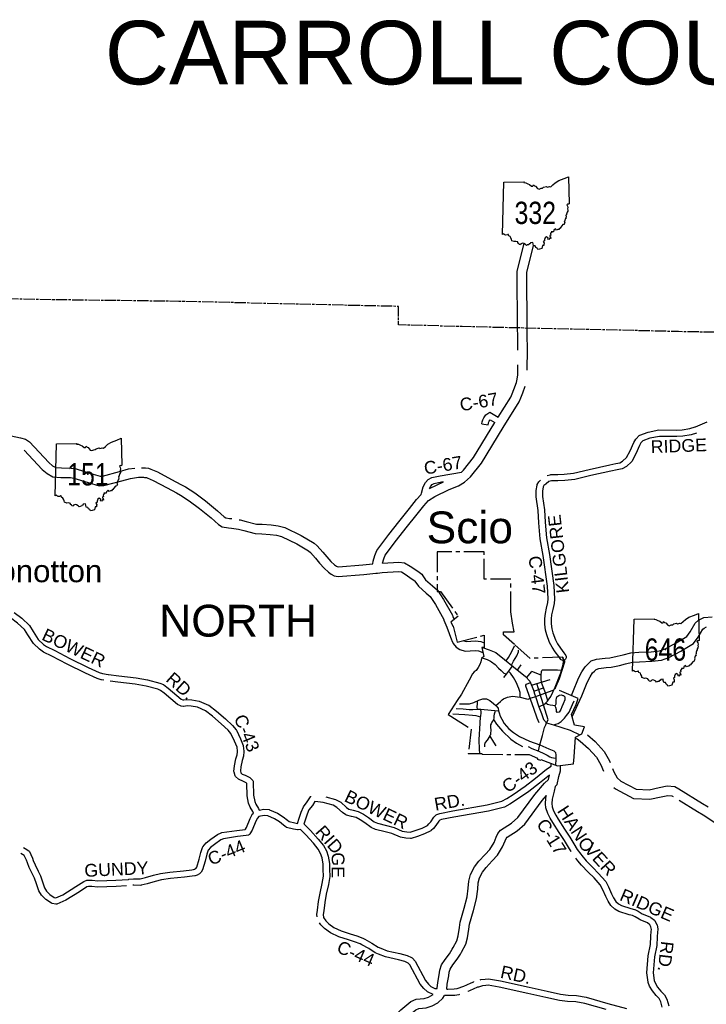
# Model space of a CAD drawing. Header units: feet. Extents: x 2324188 to 2324820, y 186207 to 186678.
# Tile 28 of 41: x 2324444 to 2324528, y 186548 to 186669. Entities that reach past the tile are written whole.
import ezdxf
from ezdxf.enums import TextEntityAlignment as Align

# ---------------------------------------------------------------- set-up
doc = ezdxf.new("R2010")
doc.units = ezdxf.units.FT
doc.header["$MEASUREMENT"] = 0
doc.linetypes.add('CENTERX2', pattern=[4, 2.5, -0.5, 0.5, -0.5])
doc.linetypes.add('CL', pattern=[2, 0.3, -0.15, 1.4, -0.15])
for name, color, linetype in [('61', 7, 'Continuous'), ('62', 7, 'Continuous'), ('COUNTY-RD', 7, 'Continuous'), ('INCORPORATION', 3, 'Continuous'), ('MTEXT', 2, 'Continuous'), ('RD_X_Cells', 7, 'Continuous'), ('RT-MKR', 7, 'Continuous'), ('RW_X_CL', 6, 'CL'), ('SH_Text', 7, 'Continuous'), ('STREET-URBAN', 15, 'Continuous')]:
    doc.layers.add(name, color=color, linetype=linetype)
doc.styles.add('ARIAL', font='arial.ttf')
doc.styles.add('ROAD', font='arial.ttf', dxfattribs={"height": 400})
doc.styles.get("Standard").update_dxf_attribs({"font": 'arial.ttf'})

# ---------------------------------------------------------------- blocks, each defined once
blk = doc.blocks.new('SR3  _')
at = {"layer": '61', "color": 0, "linetype": 'Continuous'}
blk.add_lwpolyline([(-794, 884), (-240, 893), (-249, 876), (-197, 872), (-141, 842), (-94, 823), (-37, 777), (-2, 778), (12, 815), (39, 786), (70, 781), (124, 713), (168, 698), (222, 722), (262, 725), (291, 749), (367, 768), (388, 756), (428, 759), (448, 768), (484, 760), (545, 812), (609, 873), (707, 931), (853, 985), (968, 1034), (985, 294), (985, 294), (968, 283), (941, 288), (924, 267), (946, 233), (956, 196), (947, 156), (956, 122), (950, 94), (933, 67), (927, 40), (913, 12), (914, -3), (901, -16), (903, -62), (896, -88), (899, -110), (877, -115), (882, -134), (868, -148), (871, -172), (855, -188), (870, -219), (858, -229), (848, -266), (820, -274), (763, -343), (744, -369), (721, -376), (709, -403), (681, -403), (640, -421), (613, -389), (566, -428), (560, -472), (501, -471), (503, -494), (490, -500), (478, -523), (485, -563), (457, -573), (460, -596), (478, -610), (486, -655), (456, -646), (432, -683), (407, -674), (415, -643), (373, -605), (333, -635), (312, -684), (312, -717), (282, -737), (301, -783), (298, -815), (299, -845), (261, -844), (239, -926), (239, -926), (174, -942), (129, -951), (114, -914), (81, -895), (61, -857), (15, -852), (4, -800), (-2, -759), (-65, -769), (-82, -795), (-104, -801), (-117, -827), (-148, -829), (-180, -841), (-202, -816), (-255, -791), (-279, -778), (-330, -798), (-340, -822), (-380, -812), (-390, -785), (-414, -777), (-419, -748), (-471, -733), (-511, -739), (-581, -716), (-585, -679), (-609, -633), (-621, -602), (-665, -577), (-674, -540), (-689, -541), (-701, -556), (-751, -563), (-770, -548), (-798, -522), (-834, -543), (-834, -543), (-794, 884)], close=True, dxfattribs=at)
at = {"layer": '61', "color": 0}
blk.add_point((63, 48), dxfattribs=at)
at = {"layer": '62', "color": 0, "linetype": 'Continuous'}
blk.add_line((-834, -543), (-794, 884), dxfattribs=at)
for points in [[(-794, 884), (-240, 893), (-249, 876), (-197, 872), (-141, 842), (-94, 823), (-37, 777), (-2, 778), (12, 815), (39, 786), (70, 781), (124, 713), (168, 698), (222, 722), (262, 725), (291, 749), (367, 768), (388, 756), (428, 759), (448, 768), (484, 760), (545, 812), (609, 873), (707, 931), (853, 985), (968, 1034), (985, 294)], [(985, 294), (968, 283), (941, 288), (924, 267), (946, 233), (956, 196), (947, 156), (956, 122), (950, 94), (933, 67), (927, 40), (913, 12), (914, -3), (901, -16), (903, -62), (896, -88), (899, -110), (877, -115), (882, -134), (868, -148), (871, -172), (855, -188), (870, -219), (858, -229), (848, -266), (820, -274), (763, -343), (744, -369), (721, -376), (709, -403), (681, -403), (640, -421), (613, -389), (566, -428), (560, -472), (501, -471), (503, -494), (490, -500), (478, -523), (485, -563), (457, -573), (460, -596), (478, -610), (486, -655), (456, -646), (432, -683), (407, -674), (415, -643), (373, -605), (333, -635), (312, -684), (312, -717), (282, -737), (301, -783), (298, -815), (299, -845), (261, -844), (239, -926)], [(239, -926), (174, -942), (129, -951), (114, -914), (81, -895), (61, -857), (15, -852), (4, -800), (-2, -759), (-65, -769), (-82, -795), (-104, -801), (-117, -827), (-148, -829), (-180, -841), (-202, -816), (-255, -791), (-279, -778), (-330, -798), (-340, -822), (-380, -812), (-390, -785), (-414, -777), (-419, -748), (-471, -733), (-511, -739), (-581, -716), (-585, -679), (-609, -633), (-621, -602), (-665, -577), (-674, -540), (-689, -541), (-701, -556), (-751, -563), (-770, -548), (-798, -522), (-834, -543)]]:
    blk.add_lwpolyline(points, dxfattribs=at)

msp = doc.modelspace()

# ---------------------------------------------------------------- linework, layer by layer
at = {"layer": 'COUNTY-RD'}
msp.add_line((2324500.76, 186619.64), (2324501.53, 186619.5), dxfattribs=at)
at = {"layer": 'INCORPORATION', "linetype": 'CENTERX2'}
msp.add_lwpolyline([(2324496.6, 186583.83), (2324496.95, 186583.62), (2324499.44, 186582.05), (2324499.07, 186579.02), (2324500.71, 186579.05), (2324500.83, 186578.94), (2324506.56, 186578.9), (2324507.59, 186578.47), (2324507.55, 186578.36), (2324507.99, 186578.21), (2324508.03, 186578.29), (2324510.05, 186577.54), (2324512.05, 186577.75), (2324512.11, 186578.62), (2324512.28, 186581.05), (2324513.07, 186581.45), (2324513.4, 186582.32), (2324512.17, 186582.53), (2324511.77, 186583.83), (2324512.36, 186585.07), (2324512.59, 186585.82), (2324509.77, 186587.04), (2324510.32, 186588.29), (2324510.7, 186589.44), (2324510.96, 186590.32), (2324510.95, 186590.41), (2324510.7, 186590.88), (2324506.69, 186590.75), (2324504.77, 186592.48), (2324503.4, 186593.63), (2324503.4, 186594.03), (2324504.75, 186594.01), (2324504.53, 186595.08), (2324504.32, 186596.49), (2324504.32, 186600.49), (2324501.05, 186600.49), (2324501.05, 186603.88), (2324495.25, 186603.88), (2324495.25, 186598.98), (2324495.68, 186598.98), (2324497.82, 186595.96), (2324496.94, 186595.22), (2324497.24, 186594.68), (2324497.24, 186594.71), (2324497.7, 186592.76), (2324501.05, 186593.62), (2324501.04, 186592.09), (2324500.76, 186592.1), (2324500.99, 186590.99), (2324500.72, 186590.72), (2324500.64, 186590.32), (2324500.5, 186589.98), (2324500.31, 186589.62), (2324500.07, 186589.24), (2324499.8, 186589.08), (2324499.59, 186588.83), (2324499.21, 186588.08), (2324498.25, 186586.34), (2324497.73, 186585.55)], close=True, dxfattribs=at)
at = {"layer": 'RD_X_Cells', "color": 2, "linetype": 'Continuous'}
for points in [[(2324505.16, 186631.29), (2324505.11, 186638.43), (2324505.95, 186641.84)], [(2324506.34, 186631.3), (2324506.29, 186638.29), (2324507.09, 186641.56)], [(2324505.18, 186628.71), (2324505.18, 186628.81), (2324505.17, 186630.55), (2324505.16, 186631.29)], [(2324506.35, 186626.25), (2324506.36, 186628.81), (2324506.35, 186630.56), (2324506.34, 186631.3)], [(2324504.47, 186623.31), (2324504.7, 186623.86), (2324505.01, 186624.74), (2324505.11, 186625.14), (2324505.17, 186625.68), (2324505.18, 186626.91)], [(2324505.55, 186622.85), (2324505.8, 186623.44), (2324506.09, 186624.26)], [(2324488.54, 186602.49), (2324488.7, 186603.02), (2324488.87, 186603.44), (2324490.24, 186605.31), (2324491.45, 186606.84), (2324492.78, 186608.5), (2324493.59, 186609.55), (2324494.2, 186610.19), (2324494.96, 186610.68), (2324496.71, 186611.54), (2324497.88, 186612.01), (2324498.6, 186612.46), (2324499.34, 186613.12), (2324500.7, 186614.8), (2324503.37, 186619.19), (2324505.34, 186622.35), (2324505.55, 186622.85)], [(2324502.77, 186620.44), (2324504.3, 186622.9), (2324504.47, 186623.31)], [(2324498.23, 186613.7), (2324498.48, 186613.93), (2324499.73, 186615.47), (2324502.35, 186619.78)], [(2324439.97, 186619.57), (2324440.36, 186619.29), (2324441.06, 186618.81), (2324441.4, 186618.56), (2324441.61, 186618.45), (2324441.77, 186618.39), (2324442.79, 186618.15), (2324443.96, 186617.91), (2324444.56, 186617.73), (2324445.06, 186617.41), (2324447.43, 186614.86), (2324447.89, 186614.48), (2324448.29, 186614.26), (2324449, 186614.21), (2324450.2, 186614.18), (2324450.8, 186614.09), (2324452.6, 186613.51), (2324453.76, 186613.19), (2324454.05, 186613.2), (2324456.13, 186613.76), (2324457.25, 186614.08), (2324458.05, 186614.18)], [(2324444.4, 186616.39), (2324446.62, 186614), (2324447.23, 186613.5), (2324447.95, 186613.1), (2324448.94, 186613.04), (2324450.1, 186613.01), (2324450.54, 186612.94), (2324452.27, 186612.39), (2324453.63, 186612), (2324454.23, 186612.04), (2324456.44, 186612.62), (2324457.49, 186612.92), (2324458.47, 186613.05), (2324458.78, 186613.05), (2324459.08, 186613.05), (2324459.24, 186613.03), (2324459.46, 186613.02), (2324459.57, 186612.97), (2324460.31, 186612.67), (2324462, 186611.75), (2324463.15, 186611.12), (2324463.66, 186610.85), (2324464.74, 186610.15), (2324466.01, 186609.21), (2324467.43, 186608.04), (2324468.35, 186607.23), (2324468.79, 186606.95), (2324469.55, 186606.81), (2324469.92, 186606.79), (2324470.78, 186606.66), (2324471.45, 186606.48), (2324472.84, 186606.12), (2324473.65, 186606.09), (2324474.71, 186606.01), (2324475.46, 186605.92), (2324476.08, 186605.76), (2324477.96, 186604.85), (2324479.4, 186603.99), (2324479.66, 186603.77), (2324480.29, 186603.08), (2324480.76, 186602.48), (2324481.35, 186601.84), (2324481.86, 186601.36), (2324482.22, 186601.11), (2324482.59, 186600.91), (2324483.08, 186600.85), (2324486.21, 186601.09), (2324487.69, 186601.23)], [(2324458.84, 186614.22), (2324459.13, 186614.22), (2324459.33, 186614.2), (2324459.73, 186614.17), (2324460.02, 186614.06), (2324460.81, 186613.73), (2324462.56, 186612.78), (2324463.71, 186612.16), (2324464.26, 186611.86), (2324465.41, 186611.12), (2324466.73, 186610.13), (2324468.19, 186608.93), (2324469.05, 186608.18), (2324469.23, 186608.07), (2324469.69, 186607.98), (2324469.96, 186607.96)], [(2324494.32, 186611.66), (2324494.38, 186611.7), (2324496.02, 186612.51)], [(2324487.34, 186602.41), (2324487.39, 186602.73), (2324487.59, 186603.41), (2324487.84, 186604.02), (2324489.31, 186606.02), (2324490.53, 186607.57), (2324491.86, 186609.22), (2324492.7, 186610.31), (2324493.27, 186610.92)], [(2324470.86, 186607.83), (2324471.02, 186607.81), (2324471.75, 186607.62), (2324473.01, 186607.29), (2324473.72, 186607.27), (2324474.82, 186607.18), (2324475.67, 186607.08), (2324476.49, 186606.87), (2324478.52, 186605.89), (2324480.09, 186604.95), (2324480.48, 186604.61), (2324481.18, 186603.84), (2324481.66, 186603.24), (2324482.18, 186602.67), (2324482.6, 186602.28), (2324482.84, 186602.11), (2324482.96, 186602.05), (2324483.11, 186602.03), (2324486.1, 186602.26), (2324487.33, 186602.38)], [(2324488.54, 186602.49), (2324490.53, 186602.61), (2324491.22, 186602.53), (2324491.94, 186602.12), (2324492.88, 186601.48), (2324493.36, 186601.12), (2324493.49, 186600.92), (2324493.83, 186600.43), (2324494.68, 186599.68), (2324495.29, 186599.14), (2324496.03, 186597.99), (2324497.12, 186596.07), (2324497.18, 186595.92)], [(2324487.69, 186601.23), (2324487.89, 186601.25), (2324488.47, 186601.31), (2324490.5, 186601.43), (2324490.85, 186601.39), (2324491.31, 186601.13), (2324492.19, 186600.52), (2324492.5, 186600.29), (2324492.52, 186600.26), (2324492.94, 186599.64), (2324493.9, 186598.8), (2324494.39, 186598.37), (2324495.03, 186597.38), (2324496.06, 186595.55), (2324496.09, 186595.47)], [(2324497.18, 186595.92), (2324497.33, 186595.55)], [(2324511.77, 186586.17), (2324511.96, 186586.6), (2324512.65, 186588.3), (2324513.07, 186589.08), (2324513.46, 186589.69), (2324513.77, 186590.01), (2324514.21, 186590.43), (2324514.88, 186590.66), (2324515.94, 186590.78), (2324516.51, 186590.83), (2324517.43, 186591.03), (2324518.14, 186591.2), (2324519.11, 186591.44), (2324520.07, 186591.5), (2324521.58, 186591.57), (2324522.61, 186591.69), (2324523.32, 186591.92), (2324524.67, 186592.67), (2324525.59, 186593.2), (2324525.99, 186593.46), (2324526.41, 186594), (2324527.03, 186595.08), (2324527.43, 186595.47), (2324528.09, 186595.77), (2324529.09, 186595.87)], [(2324496.09, 186595.47), (2324496.46, 186594.59), (2324497.02, 186593.02), (2324497.04, 186592.96)], [(2324511.85, 186583.57), (2324513.04, 186586.13), (2324513.72, 186587.8), (2324514.08, 186588.48), (2324514.39, 186588.96), (2324514.6, 186589.19), (2324514.83, 186589.4), (2324515.14, 186589.5), (2324516.05, 186589.62), (2324516.68, 186589.66), (2324517.69, 186589.89), (2324518.42, 186590.06), (2324519.29, 186590.28), (2324520.14, 186590.33), (2324521.68, 186590.4), (2324522.87, 186590.54), (2324523.79, 186590.84), (2324525.25, 186591.65), (2324526.21, 186592.2), (2324526.81, 186592.59), (2324527.38, 186593.35), (2324527.97, 186594.35), (2324528.1, 186594.49), (2324528.4, 186594.62)], [(2324497.04, 186592.96), (2324497.21, 186592.58), (2324497.57, 186592.13), (2324498.06, 186591.84), (2324498.69, 186591.64), (2324499.93, 186591.73), (2324500.34, 186591.67), (2324500.89, 186591.47)], [(2324498.47, 186592.96), (2324498.54, 186592.92), (2324498.83, 186592.83), (2324499.99, 186592.92), (2324500.63, 186592.81), (2324501.05, 186592.66)], [(2324500.85, 186592.11), (2324501.67, 186591.82), (2324502.49, 186591.47), (2324503.53, 186590.63)], [(2324503.53, 186590.63), (2324504.66, 186589.7), (2324506.11, 186588.52), (2324506.67, 186587.96)], [(2324506.67, 186587.96), (2324507.1, 186586.85), (2324507.25, 186586.4)], [(2324507.25, 186586.4), (2324507.37, 186586.06), (2324507.78, 186584.78), (2324508.1, 186583.98), (2324508.27, 186583.48)], [(2324511.19, 186583.72), (2324511.49, 186584.12), (2324511.9, 186585.06), (2324512.12, 186585.54)], [(2324508.27, 186583.48), (2324508.36, 186583.22), (2324508.73, 186582.81), (2324509.58, 186582.58), (2324510.61, 186582.25), (2324511.64, 186581.92), (2324512.81, 186581.32)], [(2324509.58, 186582.58), (2324510.13, 186582.73), (2324510.52, 186582.97), (2324510.93, 186583.38), (2324511.19, 186583.72)], [(2324507.93, 186580.07), (2324507.88, 186580.1), (2324508.23, 186581.27), (2324508.48, 186582.23), (2324508.64, 186582.58), (2324508.73, 186582.81)], [(2324513.74, 186581.34), (2324514.69, 186580.51), (2324515.81, 186579.29), (2324516.46, 186578.15), (2324516.56, 186577.92)], [(2324509.87, 186577.55), (2324509.91, 186578.38), (2324509.89, 186578.89), (2324509.85, 186579.11), (2324509.65, 186579.33), (2324509.02, 186579.58), (2324507.93, 186580.07)], [(2324512.27, 186580.93), (2324512.48, 186580.83), (2324512.84, 186580.57), (2324513.87, 186579.67), (2324514.86, 186578.59), (2324515.41, 186577.63), (2324515.73, 186576.85)], [(2324509.28, 186577.49), (2324509.29, 186577.82)], [(2324509.78, 186574.99), (2324510.02, 186575.22), (2324510.24, 186576.19), (2324510.42, 186576.89), (2324510.45, 186577.52)], [(2324495.51, 186551.79), (2324495.56, 186552.37), (2324495.8, 186553.02), (2324496.23, 186553.68), (2324496.75, 186554.37), (2324497.11, 186554.93), (2324497.23, 186555.15), (2324497.67, 186555.98), (2324497.82, 186556.57), (2324497.99, 186557.61), (2324498.1, 186558.27), (2324498.58, 186560), (2324498.94, 186561.37), (2324499.08, 186562.44), (2324499.14, 186563.3), (2324499.37, 186564.15), (2324499.85, 186565.08), (2324500.4, 186565.77), (2324501.17, 186566.6), (2324501.72, 186567.23), (2324502.26, 186568.09), (2324502.53, 186568.74), (2324502.73, 186569.18), (2324503.06, 186569.6), (2324504.4, 186570.48), (2324505.19, 186571.15), (2324507.26, 186573.98), (2324508.47, 186575.38), (2324508.95, 186575.83), (2324509.08, 186576.39)], [(2324516.85, 186577.19), (2324517.02, 186576.78), (2324517.42, 186576.04), (2324517.88, 186575.65), (2324519.74, 186574.66), (2324521.34, 186574.58), (2324522.56, 186574.85), (2324523.57, 186575.07), (2324524.49, 186574.96), (2324525.01, 186574.69), (2324527.93, 186572.9), (2324528.61, 186572.46)], [(2324496.68, 186551.66), (2324496.72, 186552.11), (2324496.86, 186552.49), (2324497.19, 186553), (2324497.72, 186553.71), (2324498.11, 186554.32), (2324498.26, 186554.57), (2324498.77, 186555.56), (2324498.97, 186556.32), (2324499.15, 186557.41), (2324499.25, 186558.01), (2324499.72, 186559.69), (2324500.1, 186561.15), (2324500.25, 186562.32), (2324500.31, 186563.1), (2324500.47, 186563.72), (2324500.84, 186564.44), (2324501.3, 186565.01), (2324502.04, 186565.82), (2324502.66, 186566.52), (2324503.3, 186567.55), (2324503.61, 186568.27), (2324503.74, 186568.57), (2324503.86, 186568.72), (2324505.1, 186569.53), (2324506.06, 186570.35), (2324508.18, 186573.25), (2324508.71, 186573.86)], [(2324517.01, 186574.85), (2324517.22, 186574.67), (2324519.41, 186573.51), (2324521.43, 186573.4), (2324522.81, 186573.7), (2324523.63, 186573.88), (2324524.13, 186573.82), (2324524.29, 186573.74)], [(2324525.04, 186573.29), (2324527.31, 186571.91), (2324527.98, 186571.48)], [(2324527.98, 186571.48), (2324529.33, 186570.61), (2324529.85, 186570.21), (2324532.78, 186567.4), (2324534.03, 186566.25), (2324535.51, 186565.28), (2324539.7, 186563.32), (2324544.37, 186561.81), (2324547.25, 186561.11), (2324550.05, 186560.47), (2324552.26, 186559.95), (2324553.47, 186559.41), (2324554.58, 186558.64), (2324555.18, 186558.04), (2324555.64, 186557.28)], [(2324495.24, 186550.09), (2324495.26, 186550.15), (2324495.34, 186550.82), (2324495.51, 186551.79)], [(2324496.43, 186550.02), (2324496.5, 186550.65), (2324496.68, 186551.66)], [(2324478.38, 186535.61), (2324478.63, 186535.73), (2324480.46, 186536.53), (2324481.94, 186537.34), (2324482.67, 186538.02), (2324483.39, 186539.11), (2324483.87, 186539.88), (2324484.17, 186540.09), (2324485.55, 186540.71), (2324486.12, 186540.96), (2324487.72, 186542.58), (2324490.3, 186545.27), (2324491.56, 186546.61), (2324492.64, 186547.49), (2324492.98, 186547.64), (2324493.88, 186547.73), (2324494.65, 186547.97), (2324495.35, 186548.35), (2324495.93, 186548.93), (2324496.14, 186549.25)], [(2324478.6, 186537), (2324479.94, 186537.59), (2324481.25, 186538.3), (2324481.77, 186538.79), (2324482.4, 186539.74), (2324483, 186540.7), (2324483.58, 186541.11), (2324485.07, 186541.79), (2324485.44, 186541.95), (2324486.88, 186543.4), (2324489.45, 186546.08), (2324490.76, 186547.47), (2324492.01, 186548.5), (2324492.68, 186548.79), (2324493.65, 186548.89), (2324494.19, 186549.05), (2324494.74, 186549.36)]]:
    msp.add_lwpolyline(points, dxfattribs=at)
at = {"layer": 'RD_X_Cells'}
for points in [[(2324500.76, 186619.64), (2324500.8, 186619.87), (2324500.87, 186620.13), (2324500.98, 186620.38), (2324501.26, 186620.72), (2324501.73, 186621.07), (2324502.77, 186620.44)], [(2324501.53, 186619.5), (2324501.57, 186619.7), (2324501.61, 186619.87), (2324501.66, 186619.97), (2324501.78, 186620.12), (2324502.35, 186619.78)], [(2324509.17, 186613.37), (2324509.24, 186613.39), (2324510.11, 186613.38), (2324510.88, 186613.42), (2324512.05, 186613.55), (2324513.97, 186614.02), (2324516.49, 186614.59), (2324517.23, 186614.74), (2324517.74, 186614.85), (2324518.08, 186615.03), (2324518.55, 186615.47), (2324518.99, 186616.29), (2324519.46, 186617.32), (2324519.69, 186617.74), (2324519.73, 186617.79), (2324520.13, 186618.18), (2324520.2, 186618.22), (2324521.23, 186618.62), (2324522.54, 186618.88), (2324524.73, 186618.87), (2324525.43, 186618.9), (2324526.36, 186619.04), (2324527, 186619.26), (2324527.03, 186619.27), (2324527.04, 186619.28), (2324528.47, 186619.87)], [(2324527.19, 186618.5), (2324526.54, 186618.28), (2324525.51, 186618.12), (2324524.74, 186618.08), (2324522.61, 186618.09), (2324521.45, 186617.87), (2324520.59, 186617.53), (2324520.33, 186617.28), (2324520.15, 186616.96), (2324519.69, 186615.94), (2324519.2, 186615.01), (2324519.16, 186614.96), (2324518.54, 186614.39), (2324518.01, 186614.11), (2324517.39, 186613.97), (2324516.65, 186613.82), (2324514.15, 186613.25), (2324512.19, 186612.78), (2324510.95, 186612.64), (2324510.12, 186612.6), (2324509.34, 186612.61), (2324509.01, 186612.52), (2324508.65, 186612.24), (2324508.64, 186612.23), (2324508.62, 186612.22), (2324508.39, 186612.02), (2324508.31, 186611.87), (2324508.23, 186611.36), (2324508.21, 186610.68), (2324508.46, 186609.04), (2324508.54, 186607.51), (2324508.73, 186605.6), (2324509.09, 186603.55), (2324509.61, 186599.71), (2324509.7, 186598.06), (2324509.64, 186597.51), (2324509.49, 186596.77), (2324509.34, 186596.12), (2324509.27, 186595.62), (2324509.27, 186595), (2324509.36, 186594.39), (2324509.49, 186593.89), (2324509.8, 186593.03), (2324510.08, 186592.53), (2324510.42, 186591.99), (2324510.84, 186591.44), (2324511.1, 186591.09), (2324511.13, 186591), (2324511.14, 186590.91), (2324511.13, 186590.81), (2324511.1, 186590.72), (2324511.05, 186590.64), (2324510.98, 186590.58), (2324510.9, 186590.53), (2324510.8, 186590.51), (2324510.71, 186590.51), (2324510.62, 186590.53), (2324510.53, 186590.57), (2324510.46, 186590.63), (2324510.21, 186590.98), (2324509.78, 186591.54), (2324509.4, 186592.13), (2324509.09, 186592.71), (2324508.75, 186593.65), (2324508.59, 186594.23), (2324508.49, 186594.95), (2324508.49, 186595.67), (2324508.57, 186596.26), (2324508.73, 186596.93), (2324508.87, 186597.63), (2324508.91, 186598.08), (2324508.83, 186599.64), (2324508.32, 186603.42), (2324507.95, 186605.49), (2324507.76, 186607.45), (2324507.68, 186608.97), (2324507.43, 186610.63), (2324507.45, 186611.43), (2324507.55, 186612.09)], [(2324493.27, 186610.92), (2324493.33, 186611.08), (2324493.54, 186611.86), (2324493.82, 186612.4), (2324494.13, 186612.76), (2324494.6, 186613.03), (2324495.64, 186613.24), (2324498.23, 186613.7)], [(2324494.32, 186611.66), (2324494.47, 186611.96), (2324494.63, 186612.15), (2324494.87, 186612.29), (2324495.79, 186612.47), (2324496.02, 186612.51)], [(2324507.55, 186612.09), (2324507.57, 186612.16), (2324507.75, 186612.48), (2324507.8, 186612.54), (2324507.99, 186612.71), (2324507.99, 186612.71)], [(2324508.79, 186613.27), (2324509.17, 186613.37)], [(2324453.94, 186588.11), (2324453.9, 186588.11), (2324453.38, 186588.27), (2324451.94, 186588.93), (2324449.69, 186590.05), (2324447.82, 186591.01), (2324446.77, 186591.53), (2324446.29, 186591.87), (2324445.54, 186592.58), (2324444.88, 186593.66), (2324444.45, 186594.29), (2324443.6, 186595.1), (2324442.74, 186595.74), (2324441.97, 186596.27), (2324441.29, 186596.6), (2324440.86, 186596.85), (2324439.38, 186598.02), (2324438.58, 186598.95), (2324437.84, 186599.78), (2324437.68, 186599.92)], [(2324443.19, 186596.38), (2324444.11, 186595.7), (2324445.05, 186594.8), (2324445.53, 186594.08), (2324446.15, 186593.08), (2324446.78, 186592.48), (2324447.17, 186592.21), (2324448.17, 186591.71), (2324450.05, 186590.75), (2324452.28, 186589.64), (2324453.66, 186589), (2324454.07, 186588.88), (2324454.77, 186588.76), (2324454.78, 186588.76), (2324454.81, 186588.76), (2324456.06, 186588.6), (2324458.2, 186588.34), (2324459.6, 186588.1), (2324461.09, 186587.69), (2324461.56, 186587.52), (2324461.61, 186587.49), (2324462.15, 186587.09), (2324463.74, 186585.74), (2324463.93, 186585.64), (2324464.05, 186585.63), (2324464.44, 186585.68), (2324465.07, 186585.63), (2324465.94, 186585.49), (2324467.11, 186585), (2324467.16, 186584.98), (2324468.09, 186584.26), (2324469.18, 186583.29), (2324470.07, 186582.47), (2324470.51, 186581.97), (2324470.54, 186581.93), (2324471.03, 186580.85), (2324471.36, 186580.03), (2324471.38, 186579.98), (2324471.45, 186579.33), (2324471.45, 186579.26), (2324471.42, 186578.75), (2324471.41, 186578.7), (2324471.23, 186578.18), (2324471.07, 186577.41), (2324471.03, 186576.89), (2324471.1, 186576.66), (2324471.26, 186576.5), (2324471.63, 186576.35), (2324472.17, 186576.1), (2324472.23, 186576.06), (2324472.54, 186575.73), (2324472.59, 186575.65), (2324472.62, 186575.55), (2324472.66, 186573.9)], [(2324454.22, 186588.06), (2324453.94, 186588.11)], [(2324468.68, 186569.28), (2324468.74, 186569.3), (2324470.57, 186569.57), (2324471.61, 186569.7), (2324471.64, 186569.71), (2324471.78, 186569.94), (2324472.22, 186571.02), (2324472.46, 186571.51), (2324472.49, 186571.56), (2324472.64, 186571.71), (2324472.55, 186571.88), (2324472.23, 186572.44), (2324472.04, 186572.93), (2324471.88, 186573.82), (2324471.84, 186575.33), (2324471.74, 186575.43), (2324471.32, 186575.63), (2324470.86, 186575.82), (2324470.79, 186575.86), (2324470.44, 186576.21), (2324470.39, 186576.29), (2324470.25, 186576.76), (2324470.24, 186576.84), (2324470.29, 186577.52), (2324470.47, 186578.39), (2324470.64, 186578.88), (2324470.66, 186579.24), (2324470.66, 186579.24), (2324470.66, 186579.27), (2324470.67, 186579.31), (2324470.61, 186579.8), (2324470.31, 186580.54), (2324469.86, 186581.52), (2324469.51, 186581.92), (2324468.66, 186582.7), (2324467.59, 186583.65), (2324466.74, 186584.31), (2324465.73, 186584.73), (2324464.98, 186584.86), (2324464.46, 186584.89), (2324464.08, 186584.84), (2324464.03, 186584.84), (2324463.73, 186584.88), (2324463.67, 186584.9), (2324463.3, 186585.08), (2324461.66, 186586.48), (2324461.21, 186586.81), (2324460.85, 186586.94), (2324459.43, 186587.34), (2324458.08, 186587.56), (2324455.96, 186587.82), (2324455.01, 186587.94)], [(2324481.54, 186573.71), (2324482.75, 186573.39), (2324483.38, 186573.03), (2324484.08, 186572.39), (2324484.36, 186572.19), (2324484.89, 186572.06), (2324485.53, 186571.9), (2324486.17, 186571.57), (2324486.81, 186571.16), (2324487.51, 186570.61), (2324487.9, 186570.45), (2324489.02, 186570.17), (2324489.95, 186569.93), (2324490.95, 186569.49), (2324491.51, 186569.39), (2324491.93, 186569.35), (2324492.56, 186569.56), (2324493.39, 186569.85), (2324494.05, 186570.19), (2324494.23, 186570.36), (2324494.47, 186570.64), (2324494.83, 186571.21), (2324495.14, 186571.5), (2324495.2, 186571.54), (2324495.57, 186571.67), (2324497.16, 186571.98), (2324501.41, 186572.7), (2324503.23, 186573.17), (2324503.81, 186573.49), (2324504.6, 186573.98), (2324506.08, 186575), (2324507.35, 186575.99), (2324508.71, 186577.1), (2324509.28, 186577.49)], [(2324509.08, 186576.39), (2324507.84, 186575.38), (2324506.54, 186574.37), (2324505.03, 186573.32), (2324504.21, 186572.81), (2324503.52, 186572.44), (2324501.58, 186571.93), (2324497.3, 186571.21), (2324495.78, 186570.92)], [(2324509.78, 186574.99), (2324509.66, 186574.42), (2324509.41, 186573.42), (2324509.38, 186572.87), (2324509.41, 186572.49), (2324509.59, 186571.97), (2324509.86, 186571.44), (2324510.14, 186570.96), (2324510.92, 186569.73), (2324511.57, 186568.75), (2324512.08, 186567.93), (2324512.5, 186567.23), (2324512.92, 186566.64)], [(2324472.66, 186573.9), (2324472.8, 186573.14), (2324472.94, 186572.78), (2324473.24, 186572.25), (2324473.33, 186572.08), (2324473.92, 186572.18), (2324474.57, 186572.13), (2324474.63, 186572.12), (2324475.6, 186571.71), (2324476.31, 186571.26), (2324476.81, 186570.82), (2324477.02, 186570.67), (2324477.71, 186570.5), (2324478.05, 186570.43), (2324478.26, 186571.08), (2324478.5, 186571.83), (2324478.79, 186572.49), (2324479.25, 186573.1), (2324479.65, 186573.7), (2324479.66, 186573.71), (2324479.67, 186573.72), (2324479.68, 186573.75), (2324479.7, 186573.76), (2324479.7, 186573.78)], [(2324511.75, 186566.96), (2324511.75, 186566.96), (2324511.41, 186567.52), (2324510.91, 186568.33), (2324510.26, 186569.31), (2324509.47, 186570.55), (2324509.17, 186571.06), (2324508.86, 186571.67), (2324508.64, 186572.33), (2324508.6, 186572.85), (2324508.63, 186573.54), (2324508.71, 186573.86)], [(2324495.78, 186570.92), (2324495.58, 186570.84), (2324495.44, 186570.71), (2324495.1, 186570.18), (2324494.8, 186569.82), (2324494.52, 186569.56), (2324494.48, 186569.53), (2324493.7, 186569.13), (2324492.82, 186568.82), (2324492.06, 186568.57), (2324491.97, 186568.56), (2324491.4, 186568.62), (2324490.72, 186568.73), (2324489.69, 186569.19), (2324488.83, 186569.41), (2324487.65, 186569.7), (2324487.11, 186569.92), (2324486.36, 186570.52), (2324485.78, 186570.89), (2324485.26, 186571.16), (2324484.7, 186571.3), (2324484.07, 186571.45), (2324484, 186571.48), (2324483.58, 186571.77), (2324482.92, 186572.39), (2324482.45, 186572.66), (2324481.21, 186572.99), (2324480.55, 186573.09), (2324480.2, 186573.11), (2324479.89, 186572.64), (2324479.47, 186572.09), (2324479.23, 186571.56), (2324479, 186570.83), (2324478.84, 186570.33), (2324478.9, 186570.3), (2324478.95, 186570.26), (2324479.64, 186569.55), (2324480.6, 186568.49), (2324481.27, 186567.69), (2324481.62, 186567.05), (2324481.85, 186566.38), (2324482.01, 186565.48), (2324481.99, 186564.78), (2324482.03, 186563.89), (2324481.86, 186562.91), (2324481.6, 186561.7), (2324481.42, 186560.68), (2324481.28, 186559.67), (2324481.23, 186559.22), (2324481.26, 186558.84), (2324481.54, 186558.44), (2324481.91, 186558.06), (2324482.53, 186557.62), (2324483.43, 186557.19), (2324484.56, 186556.83), (2324485.35, 186556.58), (2324486.1, 186556.3), (2324486.34, 186556.18), (2324487.22, 186555.68), (2324487.98, 186555.2), (2324488.32, 186555.05), (2324489.1, 186554.76), (2324490.67, 186554.41), (2324491.55, 186554.15), (2324492.11, 186553.92), (2324492.16, 186553.89), (2324492.21, 186553.85), (2324492.54, 186553.47), (2324493.81, 186551.09), (2324494.17, 186550.63), (2324494.49, 186550.36), (2324494.97, 186550.12), (2324495.24, 186550.09)], [(2324478.13, 186569.63), (2324478.07, 186569.63), (2324477.55, 186569.73), (2324476.72, 186569.94), (2324476.65, 186569.97), (2324476.32, 186570.2), (2324475.84, 186570.63), (2324475.24, 186571.01), (2324474.42, 186571.36), (2324473.96, 186571.39), (2324473.31, 186571.28), (2324473.12, 186571.09), (2324472.93, 186570.7), (2324472.48, 186569.58), (2324472.2, 186569.13), (2324472.14, 186569.07), (2324472.08, 186569.03), (2324472.01, 186569), (2324471.74, 186568.93), (2324470.68, 186568.8), (2324468.93, 186568.54), (2324468.6, 186568.39), (2324467.84, 186567.85), (2324467.35, 186567.46), (2324467.06, 186567.12), (2324466.91, 186566.64), (2324466.71, 186565.8), (2324466.37, 186564.71), (2324466.21, 186564.43), (2324466.16, 186564.38), (2324465.98, 186564.22), (2324465.72, 186564.07), (2324465.47, 186563.97), (2324465.41, 186563.96), (2324465.11, 186563.94), (2324464.13, 186563.8), (2324462.43, 186563.63), (2324461.32, 186563.49), (2324460.53, 186563.29), (2324459.57, 186563), (2324458.81, 186562.81), (2324458.76, 186562.8), (2324457.91, 186562.82), (2324457.77, 186562.81)], [(2324444.54, 186567.33), (2324444.98, 186567.04), (2324445.05, 186566.96), (2324445.39, 186566.25), (2324445.41, 186566.23), (2324445.42, 186566.2), (2324445.43, 186566.18), (2324445.43, 186566.15), (2324445.53, 186565.86), (2324445.76, 186565.33), (2324446.14, 186564.54), (2324446.4, 186563.98), (2324446.65, 186563.25), (2324446.92, 186562.48), (2324447.16, 186562.08), (2324447.57, 186561.69), (2324448.12, 186561.31), (2324448.29, 186561.27), (2324449.17, 186561.65), (2324450.79, 186562.68), (2324451.75, 186563.29), (2324452.12, 186563.44), (2324452.19, 186563.46), (2324452.79, 186563.46), (2324453.47, 186563.37), (2324455.7, 186563.46), (2324457.26, 186563.54), (2324457.26, 186563.54), (2324457.29, 186563.55), (2324457.88, 186563.61), (2324458.7, 186563.59), (2324459.36, 186563.76), (2324460.33, 186564.05), (2324461.18, 186564.26), (2324462.34, 186564.41), (2324464.03, 186564.57), (2324465.03, 186564.72), (2324465.27, 186564.74), (2324465.38, 186564.78), (2324465.52, 186564.86), (2324465.58, 186564.92), (2324465.65, 186565.03), (2324465.95, 186566.01), (2324466.15, 186566.85), (2324466.35, 186567.47), (2324466.39, 186567.53), (2324466.8, 186568.03), (2324467.37, 186568.48), (2324468.21, 186569.07), (2324468.68, 186569.28)], [(2324480.47, 186558.91), (2324480.47, 186558.91), (2324480.45, 186559.22), (2324480.5, 186559.76), (2324480.65, 186560.8), (2324480.84, 186561.85), (2324481.09, 186563.05), (2324481.24, 186563.94), (2324481.21, 186564.77), (2324481.23, 186565.42), (2324481.09, 186566.18), (2324480.9, 186566.73), (2324480.62, 186567.25), (2324480.01, 186567.98), (2324479.07, 186569.02), (2324478.46, 186569.64), (2324478.4, 186569.67), (2324478.13, 186569.63)], [(2324456.99, 186562.74), (2324455.74, 186562.68), (2324453.43, 186562.59), (2324452.75, 186562.68), (2324452.31, 186562.68), (2324452.12, 186562.6), (2324451.21, 186562.02), (2324449.53, 186560.96), (2324448.45, 186560.49), (2324448.37, 186560.47), (2324448.29, 186560.47), (2324447.84, 186560.57), (2324447.77, 186560.6), (2324447.08, 186561.08), (2324446.54, 186561.59), (2324446.21, 186562.14), (2324445.91, 186562.99), (2324445.67, 186563.68), (2324445.43, 186564.2), (2324445.04, 186565.01), (2324444.8, 186565.57), (2324444.69, 186565.91), (2324444.42, 186566.48), (2324444.01, 186566.72)], [(2324444.32, 186567.45), (2324444.52, 186567.35), (2324444.54, 186567.33)], [(2324512.92, 186566.64), (2324513.04, 186566.47), (2324513.6, 186565.82), (2324514.41, 186564.99), (2324515.13, 186564.27), (2324515.97, 186563.32), (2324516, 186563.28), (2324516.34, 186562.61), (2324516.72, 186561.75), (2324516.97, 186561.26), (2324517.26, 186560.82), (2324517.56, 186560.54), (2324517.95, 186560.32), (2324519.09, 186559.94), (2324519.54, 186559.83), (2324519.58, 186559.82), (2324519.98, 186559.63), (2324520.5, 186559.31), (2324520.61, 186559.25), (2324521.52, 186558.87), (2324521.57, 186558.84), (2324522, 186558.5), (2324522.05, 186558.44), (2324522.29, 186558), (2324522.32, 186557.93), (2324522.4, 186557.4), (2324522.4, 186557.35), (2324522.38, 186557.05), (2324522.32, 186556.48), (2324522.28, 186555.41), (2324522.01, 186554.02), (2324521.86, 186552.05), (2324521.98, 186551.07), (2324522.11, 186550.73), (2324522.38, 186550.26), (2324522.79, 186549.79), (2324523.21, 186549.36), (2324523.24, 186549.31), (2324523.51, 186548.77), (2324523.75, 186547.95)], [(2324512.55, 186565.84), (2324512.43, 186565.99), (2324512.33, 186566.13)], [(2324522.97, 186547.81), (2324522.78, 186548.48), (2324522.58, 186548.88), (2324522.22, 186549.26), (2324521.74, 186549.8), (2324521.41, 186550.39), (2324521.23, 186550.85), (2324521.22, 186550.9), (2324521.07, 186552.03), (2324521.23, 186554.12), (2324521.5, 186555.51), (2324521.54, 186556.54), (2324521.6, 186557.12), (2324521.62, 186557.35), (2324521.56, 186557.71), (2324521.42, 186557.96), (2324521.14, 186558.18), (2324520.26, 186558.54), (2324520.1, 186558.64), (2324519.61, 186558.94), (2324519.31, 186559.08), (2324518.88, 186559.18), (2324517.62, 186559.6), (2324517.12, 186559.89), (2324517.08, 186559.92), (2324516.68, 186560.29), (2324516.65, 186560.32), (2324516.29, 186560.86), (2324516.01, 186561.42), (2324515.64, 186562.27), (2324515.33, 186562.86), (2324514.56, 186563.73), (2324513.86, 186564.43), (2324513.02, 186565.29), (2324512.55, 186565.84)], [(2324494.74, 186549.36), (2324494.08, 186549.69), (2324494.04, 186549.72), (2324493.61, 186550.09), (2324493.15, 186550.65), (2324491.89, 186553.02), (2324491.7, 186553.24), (2324491.29, 186553.41), (2324490.48, 186553.65), (2324488.88, 186554), (2324488.03, 186554.32), (2324487.61, 186554.5), (2324486.82, 186555.01), (2324485.96, 186555.49), (2324485.78, 186555.59), (2324485.09, 186555.83), (2324484.32, 186556.08), (2324483.14, 186556.46), (2324482.14, 186556.95), (2324481.39, 186557.47), (2324480.94, 186557.94), (2324480.77, 186558.17)], [(2324496.43, 186550.02), (2324496.56, 186550.02), (2324497.36, 186550.05), (2324497.73, 186550.09), (2324498.52, 186550.37), (2324498.92, 186550.54), (2324499.43, 186550.78), (2324499.75, 186550.92), (2324499.75, 186550.93), (2324499.75, 186550.98)], [(2324500.53, 186551.15), (2324500.64, 186551.19), (2324501.15, 186551.27), (2324501.58, 186551.3), (2324503.05, 186551.04), (2324506.58, 186550.26), (2324508.79, 186549.77), (2324510.45, 186549.41), (2324511.36, 186549.29), (2324512.4, 186549.22), (2324513.61, 186549.03), (2324516.28, 186548.25), (2324518.57, 186547.62)], [(2324516.07, 186547.5), (2324513.44, 186548.26), (2324512.32, 186548.44), (2324511.28, 186548.51), (2324510.32, 186548.64), (2324508.62, 186549), (2324506.41, 186549.5), (2324502.9, 186550.27), (2324501.54, 186550.52), (2324501.24, 186550.49), (2324500.82, 186550.42), (2324500.32, 186550.27), (2324500.3, 186550.26), (2324500.27, 186550.26), (2324500.24, 186550.25), (2324500.23, 186550.25), (2324500.22, 186550.25), (2324500.22, 186550.25), (2324500.12, 186550.23), (2324499.75, 186550.07), (2324499.24, 186549.83), (2324499.02, 186549.73), (2324499.02, 186549.73), (2324499.02, 186549.73)], [(2324499.02, 186549.73), (2324499.02, 186549.73)], [(2324497.98, 186549.35), (2324497.91, 186549.33), (2324497.42, 186549.26), (2324496.56, 186549.24), (2324496.14, 186549.25)]]:
    msp.add_lwpolyline(points, dxfattribs=at)
at = {"layer": 'RW_X_CL', "flags": 128}
msp.add_lwpolyline([(2324734.27, 186251.26), (2324735.25, 186292.81), (2324735.92, 186314.92), (2324735.92, 186314.92), (2324736.62, 186358.08), (2324737.04, 186377.42), (2324737.04, 186377.42), (2324738.64, 186440.24), (2324738.64, 186440.24), (2324739.16, 186461.11), (2324740.28, 186523.46), (2324740.28, 186523.46), (2324740.54, 186535.27), (2324740.66, 186556.26), (2324740.81, 186565.43), (2324745.57, 186565.53), (2324745.62, 186568.9), (2324745.62, 186568.9), (2324746.32, 186618.29), (2324746.3, 186628.09), (2324746.3, 186628.09), (2324705.76, 186627.99), (2324680.08, 186628.63), (2324663.15, 186628.79), (2324663.15, 186628.79), (2324658.12, 186628.87), (2324643.83, 186628.96), (2324611.73, 186629.3), (2324599.91, 186629.42), (2324591.61, 186629.73), (2324583.71, 186629.97), (2324573.78, 186630.23), (2324554.93, 186630.48), (2324533.91, 186630.81), (2324524.96, 186630.99), (2324498.31, 186631.6), (2324498.31, 186631.6), (2324490.5, 186631.82), (2324490.48, 186634.09), (2324485.54, 186634.19), (2324485.54, 186634.19), (2324463.45, 186634.71), (2324448.66, 186634.9), (2324420.26, 186635.45), (2324402.63, 186635.81), (2324393.32, 186636), (2324386.19, 186636.03), (2324377.73, 186636.08), (2324368.03, 186636.23), (2324367.89, 186633.68), (2324365.78, 186633.66), (2324346.5, 186634.47), (2324325.6, 186634.91), (2324305.5, 186635.3)], dxfattribs=at)
at = {"layer": 'STREET-URBAN'}
for p, q in [((2324504.54, 186589.8), (2324504.39, 186589.92)), ((2324505.13, 186589.32), (2324505.32, 186589.56)), ((2324505.32, 186589.56), (2324505.61, 186589.94)), ((2324506.26, 186588.37), (2324506.91, 186589.14)), ((2324506.86, 186587.47), (2324509.16, 186588.13)), ((2324507.14, 186586.72), (2324508.34, 186587.14)), ((2324507.71, 186586.99), (2324507.5, 186587.66)), ((2324507.58, 186583.38), (2324507.16, 186584.56)), ((2324507.79, 186582.8), (2324507.58, 186583.38)), ((2324507.71, 186579.35), (2324507.88, 186580.1))]:
    msp.add_line(p, q, dxfattribs=at)
for points in [[(2324503.75, 186590.45), (2324504.05, 186590.84), (2324504.44, 186591.59), (2324504.77, 186592.28)], [(2324500.87, 186590.76), (2324501.05, 186590.73), (2324501.42, 186590.61), (2324501.82, 186590.42), (2324501.96, 186590.31)], [(2324504.39, 186589.92), (2324504.66, 186590.39), (2324505.05, 186591.08), (2324505.27, 186591.54), (2324505.28, 186591.78)], [(2324508.92, 186585.6), (2324509.25, 186586.07), (2324509.79, 186587.2), (2324510.46, 186588.96), (2324510.76, 186589.98), (2324510.82, 186590.42), (2324510.82, 186590.6), (2324510.75, 186590.9)], [(2324501.96, 186590.31), (2324502.38, 186589.98), (2324502.8, 186589.56), (2324503.15, 186589.24), (2324503.46, 186588.94), (2324503.57, 186588.88), (2324503.77, 186588.81)], [(2324503.44, 186588.39), (2324503.77, 186588.81), (2324504.16, 186589.32), (2324504.38, 186589.57), (2324504.54, 186589.8)], [(2324505.46, 186585.97), (2324505.46, 186586.57), (2324505.3, 186587.06), (2324504.97, 186587.81), (2324504.65, 186588.4), (2324504.28, 186588.91), (2324504.05, 186589.18)], [(2324508.87, 186585.52), (2324508.57, 186586.5), (2324508.23, 186587.47), (2324508.11, 186587.8), (2324508.07, 186588.25), (2324508.06, 186588.67), (2324506.91, 186589.14)], [(2324508.06, 186588.67), (2324508.11, 186589.12), (2324508.13, 186589.26), (2324508.21, 186589.35), (2324510.08, 186589.33), (2324510.56, 186589.31)], [(2324507.16, 186584.56), (2324506.17, 186587.32), (2324506.16, 186587.45), (2324506.23, 186587.56), (2324506.73, 186587.8)], [(2324503.27, 186585.64), (2324503.42, 186585.76), (2324503.92, 186585.97), (2324504.53, 186586.08), (2324505.46, 186585.97), (2324506.24, 186585.79), (2324506.44, 186585.74), (2324506.72, 186585.84), (2324507.27, 186586.03)], [(2324507.27, 186586.03), (2324508.16, 186586.35), (2324509.39, 186586.78), (2324509.63, 186586.87)], [(2324508.73, 186582.81), (2324508.92, 186583.17), (2324507.71, 186586.99)], [(2324508.62, 186585.26), (2324508.85, 186585.13), (2324509.17, 186585.02), (2324509.49, 186584.99), (2324509.68, 186584.95), (2324509.74, 186584.93), (2324509.81, 186584.98), (2324509.89, 186585.17), (2324509.91, 186585.66), (2324509.93, 186585.82), (2324509.99, 186586), (2324510.09, 186586.11), (2324510.21, 186586.19), (2324510.33, 186586.22), (2324510.54, 186586.25), (2324510.73, 186586.2), (2324510.79, 186586.16), (2324510.89, 186586.08), (2324510.96, 186586), (2324510.97, 186585.64), (2324510.78, 186585.16), (2324510.58, 186584.78), (2324510.46, 186584.46), (2324510.37, 186584.27), (2324510.25, 186584.14), (2324510.03, 186584.1), (2324509.94, 186584.19), (2324509.93, 186584.43), (2324509.87, 186584.72), (2324509.77, 186584.88), (2324509.74, 186584.93)], [(2324497.98, 186585.15), (2324498.72, 186585.14), (2324499.25, 186585.16), (2324499.75, 186585.33), (2324500.39, 186585.6), (2324500.89, 186585.78), (2324501.33, 186585.77), (2324501.73, 186585.57), (2324502.18, 186585.2), (2324502.47, 186584.96), (2324502.78, 186584.64), (2324502.82, 186584.29)], [(2324500.21, 186584.48), (2324500.18, 186584.76), (2324500.2, 186585.21), (2324500.22, 186585.53)], [(2324502.47, 186584.96), (2324503.03, 186585.45), (2324503.27, 186585.64)], [(2324507.78, 186584.8), (2324508.1, 186584.93), (2324508.34, 186585.02), (2324508.54, 186585.18), (2324508.85, 186585.5), (2324508.92, 186585.6)], [(2324497.18, 186583.94), (2324498.65, 186583.83), (2324499.62, 186583.76), (2324500, 186583.7), (2324500.6, 186583.57)], [(2324497.57, 186584.56), (2324497.61, 186584.56), (2324498.47, 186584.52), (2324499.2, 186584.45), (2324499.65, 186584.45), (2324500.18, 186584.48)], [(2324500.18, 186584.48), (2324500.61, 186584.5), (2324501.91, 186584.37), (2324502.82, 186584.29)], [(2324500.51, 186579.02), (2324500.47, 186579.58), (2324500.41, 186580.73), (2324500.56, 186582.77), (2324500.6, 186583.57), (2324500.61, 186583.67)], [(2324500.61, 186583.67), (2324500.67, 186584.02), (2324500.67, 186584.13), (2324500.61, 186584.5)], [(2324502.4, 186584.33), (2324502.34, 186584.14), (2324502.27, 186583.87), (2324502.24, 186583.67), (2324502.22, 186583.45), (2324502.17, 186583.18), (2324502, 186582.88), (2324501.91, 186582.7), (2324501.83, 186582.57), (2324501.82, 186582.45)], [(2324502.82, 186584.29), (2324502.89, 186584.04), (2324503.01, 186583.65), (2324503.22, 186583.25), (2324503.51, 186582.75), (2324504.09, 186582.09), (2324504.64, 186581.62), (2324505.38, 186581.14), (2324506.62, 186580.57), (2324507.88, 186580.1)], [(2324501.82, 186582.45), (2324501.8, 186582.29), (2324501.85, 186581.9), (2324501.82, 186581.49), (2324501.8, 186581.35), (2324501.75, 186581.25)], [(2324502.17, 186583.24), (2324502.57, 186582.63), (2324503.29, 186581.79), (2324504.34, 186580.8), (2324505.02, 186580.32), (2324505.74, 186579.88)], [(2324501.75, 186581.25), (2324501.7, 186581.14), (2324501.41, 186580.69), (2324501.16, 186580.39), (2324501.09, 186580.15), (2324501.09, 186579.85)], [(2324501.72, 186581.18), (2324502.19, 186580.45), (2324502.47, 186579.98)], [(2324506.45, 186579.9), (2324506.92, 186579.67), (2324507.75, 186579.33), (2324508.4, 186579.02), (2324508.79, 186578.85), (2324509.11, 186578.63), (2324509.31, 186578.54), (2324509.57, 186578.49), (2324509.91, 186578.46)]]:
    msp.add_lwpolyline(points, dxfattribs=at)

# ---------------------------------------------------------------- block references
at = {"layer": 'RT-MKR', "color": 7, "xscale": 0.004501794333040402, "yscale": 0.004501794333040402, "zscale": 0.00391459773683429}
for p in [(2324507.05, 186645.39), (2324451.98, 186613.2), (2324523.07, 186591.62)]:
    msp.add_blockref('SR3  _', p, dxfattribs=at)

# ---------------------------------------------------------------- texts
at = {"layer": 'MTEXT'}
msp.add_text('Scio', height=3.915, dxfattribs=at).set_placement((2324493.95, 186606.88), align=Align.MIDDLE_LEFT)
msp.add_text('Conotton', height=2.74, dxfattribs=at).set_placement((2324438.49, 186600.13))
at = {"layer": 'RD_X_Cells', "style": 'ROAD'}
for s, rotation, p in [('C-67', 9.7167, (2324498.18, 186621.17)), ('RIDGE', 2.1211, (2324521.57, 186616.02)), ('C-67', 9.7167, (2324493.77, 186613.37)), ('KILGORE', 96.4936, (2324511.52, 186598.87)), ('C-47', 276.4936, (2324506.5, 186603.29)), ('BOWER', 334.6802, (2324446.45, 186593.1)), ('RD.', 318.3659, (2324461.74, 186588.03)), ('C-43', 292.2483, (2324470.2, 186583.45)), ('C-43', 36.4224, (2324503.95, 186574.11)), ('BOWER', 334.6537, (2324483.7, 186573.21)), ('RD.', 9.9506, (2324495.04, 186571.99)), ('HANO', 303.0576, (2324509.96, 186571.97)), ('RID', 311.2568, (2324480.15, 186569.33)), ('C-17', 302.0576, (2324507.41, 186570.38)), ('C-44', 22.3287, (2324467.41, 186565.22)), ('VER', 312.5938, (2324513.25, 186567.13)), ('GE', 270, (2324482.27, 186566.87)), ('GUNDY', 2.5662, (2324451.85, 186563.84)), ('RIDGE', 336.7143, (2324517.59, 186561.02)), ('C-44', 336.6747, (2324482.76, 186554.63)), ('RD.', 263.1569, (2324522.83, 186556)), ('RD.', 347.5418, (2324502.93, 186551.44))]:
    msp.add_text(s, height=1.566, rotation=rotation, dxfattribs=at).set_placement(p)
at = {"layer": 'RT-MKR', "style": 'ARIAL', "width": 0.8}
for s, p in [('332', (2324507.33, 186645.61)), ('151', (2324452.26, 186613.42)), ('646', (2324523.35, 186591.84))]:
    msp.add_text(s, height=2.74, dxfattribs=at).set_placement(p, align=Align.MIDDLE_CENTER)
at = {"layer": 'SH_Text', "attachment_point": 1}
for s, width, heights, insert, char_height in [('CARROLL COUNTY', 106.7666, [7.83], (2324454.34, 186669.26), 7.8292), ('NORTH', 20.8663, [7.6], (2324461.03, 186597.35), 3.915)]:
    msp.add_mtext_dynamic_manual_height_columns(s, width=width, gutter_width=0.00274, heights=heights, dxfattribs=dict(at, insert=insert, char_height=char_height))

doc.saveas('drawing.dxf')
